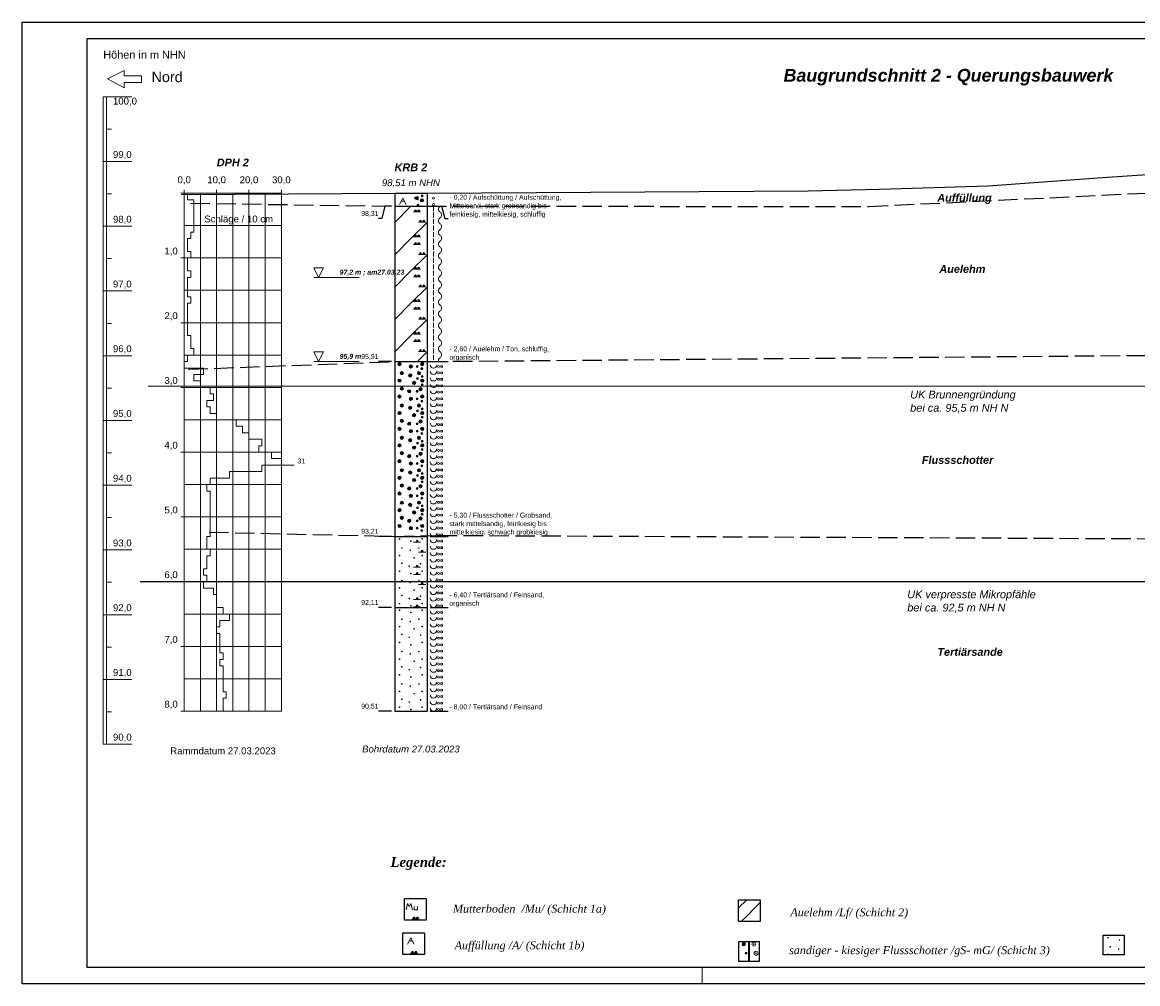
# Model space of a CAD drawing. Extents: x 0 to 59.4, y -29.7 to 0.
# Tile 1 of 2: x 0 to 34.4, y -29.7 to 0. Entities that reach past the tile are written whole.
import ezdxf

# ---------------------------------------------------------------- set-up
doc = ezdxf.new("R2010")
doc.units = 0
doc.linetypes.add('DASH', pattern=[0.8, 0.6, -0.2])
for name, color, linetype in [('Brücke', 7, 'CONTINUOUS'), ('Böden', 7, 'CONTINUOUS'), ('DPH', 7, 'CONTINUOUS'), ('Gelände___Planum', 7, 'CONTINUOUS'), ('Legende', 7, 'CONTINUOUS'), ('Planung', 7, 'CONTINUOUS'), ('Plottrahmen', 7, 'CONTINUOUS'), ('Profilschnitt__Kleinrammboh_23', 7, 'CONTINUOUS'), ('Rahmen', 7, 'CONTINUOUS'), ('Richtungen', 7, 'CONTINUOUS'), ('Schichtgrenzen', 7, 'CONTINUOUS')]:
    doc.layers.add(name, color=color, linetype=linetype)

msp = doc.modelspace()

# ---------------------------------------------------------------- linework, layer by layer
at = {"layer": 'Gelände___Planum', "color": 9, "linetype": 'CONTINUOUS'}
msp.add_lwpolyline([(4.92, -5.32), (11.5, -5.28), (12.5, -5.28), (24.27, -5.21), (26.47, -5.16), (29.83, -5.05), (33.36, -4.79), (45.17, -4), (46.17, -4), (55.18, -4.04)], dxfattribs=at)
at = {"layer": 'Legende', "color": 7, "linetype": 'CONTINUOUS', "lineweight": 9}
for p, q in [((22.37, -27.11), (22.12, -27.36)), ((22.78, -27.2), (22.62, -27.36)), ((11.9, -27.22), (11.85, -27.42)), ((11.9, -27.22), (11.95, -27.32)), ((12, -27.22), (11.95, -27.32)), ((12, -27.22), (12.05, -27.42)), ((12.1, -27.32), (12.1, -27.42)), ((12.1, -27.42), (12.2, -27.42)), ((12.2, -27.32), (12.2, -27.42)), ((22.62, -27.36), (22.37, -27.61)), ((12.04, -27.7), (12.26, -27.7)), ((22.37, -27.61), (22.2, -27.78)), ((12, -28.28), (11.9, -28.48)), ((11.95, -28.38), (12.05, -28.38)), ((12, -28.28), (12.1, -28.48)), ((11.99, -28.76), (12.21, -28.76))]:
    msp.add_line(p, q, dxfattribs=at)
at = {"layer": 'Legende', "color": 7, "linetype": 'CONTINUOUS'}
for points in [[(11.8, -27.07), (12.47, -27.07), (12.47, -27.74), (11.8, -27.74)], [(22.12, -27.11), (22.79, -27.11), (22.79, -27.78), (22.12, -27.78)], [(11.75, -28.13), (12.42, -28.13), (12.42, -28.8), (11.75, -28.8)], [(33.38, -28.2), (34.03, -28.2), (34.03, -28.81), (33.38, -28.81)], [(22.13, -28.4), (22.45, -28.4), (22.45, -29.01), (22.13, -29.01)], [(22.44, -28.4), (22.76, -28.4), (22.76, -29.01), (22.44, -29.01)]]:
    msp.add_lwpolyline(points, close=True, dxfattribs=at)
at = {"layer": 'Legende', "color": 7, "linetype": 'CONTINUOUS', "lineweight": 9}
for centre, radius in [((12.1, -27.67), 0.03), ((12.1, -27.67), 0.02), ((12.1, -27.67), 0.01), ((12.2, -27.67), 0.03), ((12.2, -27.67), 0.02), ((12.2, -27.67), 0.01), ((22.28, -28.48), 0.05), ((22.28, -28.48), 0.04), ((22.28, -28.48), 0.03), ((22.28, -28.48), 0.02), ((22.28, -28.48), 0.01), ((22.59, -28.48), 0.06), ((22.59, -28.48), 0.01), ((33.53, -28.28), 0.01), ((33.6, -28.56), 0.01), ((33.88, -28.35), 0.01), ((12.05, -28.73), 0.03), ((12.05, -28.73), 0.02), ((12.05, -28.73), 0.01), ((12.15, -28.73), 0.03), ((12.15, -28.73), 0.02), ((12.15, -28.73), 0.01), ((22.35, -28.76), 0.03), ((22.35, -28.76), 0.02), ((22.35, -28.76), 0.01), ((22.66, -28.76), 0.06), ((22.66, -28.76), 0.01), ((33.53, -28.79), 0.01), ((33.86, -28.63), 0.01)]:
    msp.add_circle(centre, radius, dxfattribs=at)
at = {"layer": 'Planung', "color": 136, "linetype": 'CONTINUOUS'}
msp.add_line((3.89, -11.24), (55.74, -11.23), dxfattribs=at)
at = {"layer": 'Planung', "color": 56, "linetype": 'CONTINUOUS'}
msp.add_line((3.64, -17.27), (55.49, -17.27), dxfattribs=at)
at = {"layer": 'Plottrahmen', "color": 7, "linetype": 'CONTINUOUS'}
msp.add_lwpolyline([(0, 0), (59.4, 0), (59.4, -29.7), (0, -29.7)], close=True, dxfattribs=at)
at = {"layer": 'Profilschnitt__Kleinrammboh_23', "color": 7, "linetype": 'CONTINUOUS', "lineweight": 9}
for p, q in [((2.5, -2.3), (2.5, -22.3)), ((2.5, -2.3), (3.38, -2.3)), ((2.6, -3.3), (2.75, -3.3)), ((2.5, -4.3), (3.38, -4.3)), ((2.6, -4.3), (2.6, -6.3)), ((2.6, -5.3), (2.75, -5.3)), ((5, -5.28), (4.9, -5.28)), ((5, -5.28), (5, -5.18)), ((5, -5.28), (8, -5.28)), ((5, -5.28), (5, -21.28)), ((5.5, -5.28), (5.5, -5.28)), ((5.5, -5.28), (5.5, -21.28)), ((6, -5.28), (6, -5.18)), ((6, -5.28), (6, -21.28)), ((6.5, -5.28), (6.5, -5.28)), ((6.5, -5.28), (6.5, -21.28)), ((7, -5.28), (7, -5.18)), ((7, -5.28), (7, -21.28)), ((7.5, -5.28), (7.5, -5.28)), ((7.5, -5.28), (7.5, -21.28)), ((8, -5.28), (8, -5.18)), ((8, -5.28), (8, -5.28)), ((8, -5.28), (8, -21.28)), ((11.75, -5.43), (11.65, -5.63)), ((11.75, -5.43), (11.85, -5.63)), ((12, -5.68), (11.5, -6.18)), ((11.7, -5.53), (11.8, -5.53)), ((12.7, -5.68), (12.7, -5.83)), ((12.9, -5.68), (12.9, -5.68)), ((12.5, -6.18), (12, -6.68)), ((12.08, -5.86), (12.3, -5.86)), ((12.24, -6.17), (12.46, -6.17)), ((12.7, -5.88), (12.7, -6.03)), ((12.7, -6.08), (12.7, -6.23)), ((12.9, -5.86), (12.9, -5.86)), ((12.9, -6.04), (12.9, -6.04)), ((2.5, -6.3), (3.38, -6.3)), ((5, -6.28), (5, -6.28)), ((5, -6.28), (8, -6.28)), ((8, -6.28), (8, -6.28)), ((12.7, -6.28), (12.7, -6.43)), ((12.7, -6.48), (12.7, -6.63)), ((12.9, -6.22), (12.9, -6.22)), ((12.9, -6.4), (12.9, -6.4)), ((12, -6.68), (11.5, -7.18)), ((12.08, -6.63), (12.3, -6.63)), ((12.08, -6.86), (12.3, -6.86)), ((12.7, -6.68), (12.7, -6.83)), ((12.7, -6.88), (12.7, -7.03)), ((12.9, -6.58), (12.9, -6.58)), ((12.9, -6.76), (12.9, -6.76)), ((12.5, -7.18), (12, -7.68)), ((12.24, -7.17), (12.46, -7.17)), ((12.7, -7.08), (12.7, -7.23)), ((12.9, -6.94), (12.9, -6.94)), ((12.9, -7.12), (12.9, -7.12)), ((2.6, -7.3), (2.75, -7.3)), ((5, -7.28), (4.9, -7.28)), ((5, -7.28), (8, -7.28)), ((8, -7.28), (8, -7.28)), ((12.7, -7.28), (12.7, -7.43)), ((12.7, -7.48), (12.7, -7.63)), ((12.9, -7.3), (12.9, -7.3)), ((12.9, -7.48), (12.9, -7.48)), ((12, -7.68), (11.5, -8.18)), ((12.08, -7.63), (12.3, -7.63)), ((12.08, -7.86), (12.3, -7.86)), ((12.7, -7.68), (12.7, -7.83)), ((12.7, -7.88), (12.7, -8.03)), ((12.9, -7.66), (12.9, -7.66)), ((12.9, -7.84), (12.9, -7.84)), ((12.5, -8.18), (12, -8.68)), ((12.24, -8.17), (12.46, -8.17)), ((12.7, -8.08), (12.7, -8.23)), ((12.9, -8.02), (12.9, -8.02)), ((12.9, -8.2), (12.9, -8.2)), ((2.5, -8.3), (3.38, -8.3)), ((2.6, -8.3), (2.6, -10.3)), ((5, -8.28), (5, -8.28)), ((5, -8.28), (8, -8.28)), ((8, -8.28), (8, -8.28)), ((12.7, -8.28), (12.7, -8.43)), ((12.7, -8.48), (12.7, -8.63)), ((12.9, -8.38), (12.9, -8.38)), ((12.9, -8.56), (12.9, -8.56)), ((12, -8.68), (11.5, -9.18)), ((12.08, -8.63), (12.3, -8.63)), ((12.08, -8.86), (12.3, -8.86)), ((12.7, -8.68), (12.7, -8.83)), ((12.7, -8.88), (12.7, -9.03)), ((12.9, -8.74), (12.9, -8.74)), ((12.9, -8.92), (12.9, -8.92)), ((2.6, -9.3), (2.75, -9.3)), ((5, -9.28), (4.9, -9.28)), ((5, -9.28), (8, -9.28)), ((8, -9.28), (8, -9.28)), ((12.5, -9.18), (12, -9.68)), ((12.24, -9.17), (12.46, -9.17)), ((12.7, -9.08), (12.7, -9.23)), ((12.7, -9.28), (12.7, -9.43)), ((12.9, -9.1), (12.9, -9.1)), ((12.9, -9.28), (12.9, -9.28)), ((12.08, -9.63), (12.3, -9.63)), ((12.7, -9.48), (12.7, -9.63)), ((12.9, -9.46), (12.9, -9.46)), ((12.9, -9.64), (12.9, -9.64)), ((12, -9.68), (11.5, -10.18)), ((12.08, -9.86), (12.3, -9.86)), ((12.7, -9.68), (12.7, -9.83)), ((12.7, -9.88), (12.7, -10.03)), ((12.9, -9.82), (12.9, -9.82)), ((2.5, -10.3), (3.38, -10.3)), ((5, -10.28), (5, -10.28)), ((5, -10.28), (8, -10.28)), ((8, -10.28), (8, -10.28)), ((12.49, -10.19), (12.2, -10.48)), ((12.24, -10.17), (12.46, -10.17)), ((12.7, -10.08), (12.7, -10.23)), ((12.7, -10.28), (12.7, -10.43)), ((12.9, -10), (12.9, -10)), ((12.9, -10.18), (12.9, -10.18)), ((12.9, -10.36), (12.9, -10.36)), ((2.6, -11.3), (2.75, -11.3)), ((5, -11.28), (4.9, -11.28)), ((5, -11.28), (8, -11.28)), ((8, -11.28), (8, -11.28)), ((2.5, -12.3), (3.38, -12.3)), ((2.6, -12.3), (2.6, -14.3)), ((5, -12.28), (5, -12.28)), ((5, -12.28), (8, -12.28)), ((8, -12.28), (8, -12.28)), ((2.6, -13.3), (2.75, -13.3)), ((5, -13.28), (4.9, -13.28)), ((5, -13.28), (8, -13.28)), ((8, -13.28), (8, -13.28)), ((8, -13.68), (8.1, -13.68)), ((8.1, -13.68), (8.3, -13.68)), ((8.3, -13.68), (8.4, -13.68)), ((2.5, -14.3), (3.38, -14.3)), ((5, -14.28), (5, -14.28)), ((5, -14.28), (8, -14.28)), ((8, -14.28), (8, -14.28)), ((2.6, -15.3), (2.75, -15.3)), ((5, -15.28), (4.9, -15.28)), ((5, -15.28), (8, -15.28)), ((8, -15.28), (8, -15.28)), ((12.08, -16.06), (12.3, -16.06)), ((2.5, -16.3), (3.38, -16.3)), ((2.6, -16.3), (2.6, -18.3)), ((5, -16.28), (5, -16.28)), ((5, -16.28), (8, -16.28)), ((8, -16.28), (8, -16.28)), ((12.24, -16.37), (12.46, -16.37)), ((12.08, -16.83), (12.3, -16.83)), ((12.08, -17.06), (12.3, -17.06)), ((2.6, -17.3), (2.75, -17.3)), ((5, -17.28), (4.9, -17.28)), ((5, -17.28), (8, -17.28)), ((8, -17.28), (8, -17.28)), ((12.24, -17.37), (12.46, -17.37)), ((12.08, -17.83), (12.3, -17.83)), ((12.08, -18.06), (12.3, -18.06)), ((2.5, -18.3), (3.38, -18.3)), ((5, -18.28), (5, -18.28)), ((5, -18.28), (8, -18.28)), ((8, -18.28), (8, -18.28)), ((5, -19.28), (4.9, -19.28)), ((5, -19.28), (8, -19.28)), ((8, -19.28), (8, -19.28)), ((2.6, -19.3), (2.75, -19.3)), ((2.5, -20.3), (3.38, -20.3)), ((2.6, -20.3), (2.6, -22.3)), ((5, -20.28), (5, -20.28)), ((5, -20.28), (8, -20.28)), ((8, -20.28), (8, -20.28)), ((2.6, -21.3), (2.75, -21.3)), ((5, -21.28), (4.9, -21.28)), ((5, -21.28), (5, -21.28)), ((5, -21.28), (8, -21.28)), ((5.5, -21.28), (5.5, -21.28)), ((6, -21.28), (6, -21.28)), ((6.5, -21.28), (6.5, -21.28)), ((7, -21.28), (7, -21.28)), ((7.5, -21.28), (7.5, -21.28)), ((8, -21.28), (8, -21.28)), ((8, -21.28), (8, -21.28)), ((2.5, -22.3), (3.38, -22.3))]:
    msp.add_line(p, q, dxfattribs=at)
at = {"layer": 'Profilschnitt__Kleinrammboh_23', "color": 7, "linetype": 'CONTINUOUS'}
for p, q in [((11.5, -5.28), (11.5, -5.68)), ((11.5, -5.28), (12.5, -5.28)), ((12.5, -5.28), (12.5, -5.68)), ((11.2, -5.68), (11.1, -6.06)), ((11.4, -5.68), (11.2, -5.68)), ((11.5, -5.68), (12.5, -5.68)), ((11.5, -5.68), (11.5, -10.48)), ((11.5, -5.68), (12.5, -5.68)), ((12.5, -5.68), (12.5, -10.48)), ((12.6, -5.68), (12.95, -5.68)), ((12.95, -5.68), (13.05, -6.06)), ((11.1, -6.06), (11, -6.06)), ((13.05, -6.06), (13.15, -6.06)), ((11.1, -10.48), (11, -10.48)), ((11.2, -10.48), (11.1, -10.48)), ((11.4, -10.48), (11.2, -10.48)), ((11.5, -10.48), (12.5, -10.48)), ((11.5, -10.48), (11.5, -15.88)), ((11.5, -10.48), (12.5, -10.48)), ((12.5, -10.48), (12.5, -15.88)), ((12.6, -10.48), (12.95, -10.48)), ((12.95, -10.48), (13.05, -10.48)), ((13.05, -10.48), (13.15, -10.48)), ((11.1, -15.88), (11, -15.88)), ((11.2, -15.88), (11.1, -15.88)), ((11.4, -15.88), (11.2, -15.88)), ((11.5, -15.88), (12.5, -15.88)), ((11.5, -15.88), (11.5, -18.08)), ((11.5, -15.88), (12.5, -15.88)), ((12.5, -15.88), (12.5, -18.08)), ((12.6, -15.88), (12.95, -15.88)), ((12.95, -15.88), (13.05, -15.88)), ((13.05, -15.88), (13.15, -15.88)), ((11.1, -18.08), (11, -18.08)), ((11.2, -18.08), (11.1, -18.08)), ((11.4, -18.08), (11.2, -18.08)), ((11.5, -18.08), (12.5, -18.08)), ((11.5, -18.08), (11.5, -21.28)), ((11.5, -18.08), (12.5, -18.08)), ((12.5, -18.08), (12.5, -21.28)), ((12.6, -18.08), (12.95, -18.08)), ((12.95, -18.08), (13.05, -18.08)), ((13.05, -18.08), (13.15, -18.08)), ((11.1, -21.28), (11, -21.28)), ((11.2, -21.28), (11.1, -21.28)), ((11.4, -21.28), (11.2, -21.28)), ((11.5, -21.28), (12.5, -21.28)), ((12.6, -21.28), (12.95, -21.28)), ((12.95, -21.28), (13.05, -21.28)), ((13.05, -21.28), (13.15, -21.28))]:
    msp.add_line(p, q, dxfattribs=at)
at = {"layer": 'Profilschnitt__Kleinrammboh_23', "color": 170, "linetype": 'CONTINUOUS', "lineweight": 9}
for p, q in [((9, -7.88), (10.2, -7.88)), ((9, -7.88), (9.3, -7.88)), ((10.2, -7.88), (10.3, -7.88)), ((10.3, -7.88), (10.4, -7.88)), ((9, -10.48), (10.2, -10.48)), ((9, -10.48), (9.3, -10.48)), ((10.2, -10.48), (10.3, -10.48)), ((10.3, -10.48), (10.4, -10.48))]:
    msp.add_line(p, q, dxfattribs=at)
at = {"layer": 'Profilschnitt__Kleinrammboh_23', "color": 7, "linetype": 'CONTINUOUS', "lineweight": 9}
for points in [[(2.5, -2.3), (2.6, -2.3), (2.6, -4.3), (2.5, -4.3)], [(5, -5.28), (8, -5.28), (8, -21.28), (5, -21.28)], [(2.5, -6.3), (2.6, -6.3), (2.6, -8.3), (2.5, -8.3)], [(2.5, -10.3), (2.6, -10.3), (2.6, -12.3), (2.5, -12.3)], [(2.5, -14.3), (2.6, -14.3), (2.6, -16.3), (2.5, -16.3)], [(2.5, -18.3), (2.6, -18.3), (2.6, -20.3), (2.5, -20.3)]]:
    msp.add_lwpolyline(points, close=True, dxfattribs=at)
for points in [[(5, -5.28), (5.1, -5.28), (5.1, -5.48), (5.3, -5.48), (5.3, -5.68), (5.3, -5.88), (5.3, -6.08), (5.3, -6.28), (5.3, -6.48), (5.2, -6.48), (5.2, -6.68), (5.1, -6.68), (5.1, -6.88), (5.1, -7.08), (5.2, -7.08), (5.2, -7.28), (5.1, -7.28), (5.1, -7.48), (5.1, -7.68), (5.2, -7.68), (5.2, -7.88), (5.1, -7.88), (5.1, -8.08), (5.1, -8.28), (5.1, -8.48), (5.2, -8.48), (5.2, -8.68), (5.1, -8.68), (5.1, -8.88), (5.1, -9.08), (5.1, -9.28), (5.1, -9.48), (5.1, -9.68), (5.2, -9.68), (5.2, -9.88), (5.2, -10.08), (5.3, -10.08), (5.3, -10.28), (5.1, -10.28), (5.1, -10.48), (5, -10.48), (5, -10.68), (5.6, -10.68), (5.6, -10.88), (5.3, -10.88), (5.3, -11.08), (5.5, -11.08), (5.5, -11.28), (5.8, -11.28), (5.8, -11.48), (5.9, -11.48), (5.9, -11.68), (5.7, -11.68), (5.7, -11.88), (5.8, -11.88), (5.8, -12.08), (6, -12.08), (6, -12.28), (6.6, -12.28), (6.6, -12.48), (6.8, -12.48), (6.8, -12.68), (7, -12.68), (7, -12.88), (7.4, -12.88), (7.4, -13.08), (7.3, -13.08), (7.3, -13.28), (7.7, -13.28), (7.7, -13.48), (8, -13.48)], [(8, -13.68), (7.4, -13.68), (7.4, -13.88), (6.4, -13.88), (6.4, -14.08), (5.8, -14.08), (5.8, -14.28), (5.7, -14.28), (5.7, -14.48), (5.8, -14.48), (5.8, -14.68), (5.8, -14.88), (5.8, -15.08), (5.8, -15.28), (5.8, -15.48), (5.8, -15.68), (5.8, -15.88), (5.7, -15.88), (5.7, -16.08), (5.7, -16.28), (5.8, -16.28), (5.8, -16.48), (5.7, -16.48), (5.7, -16.68), (5.7, -16.88), (5.6, -16.88), (5.6, -17.08), (5.7, -17.08), (5.7, -17.28), (5.6, -17.28), (5.6, -17.48), (5.9, -17.48), (5.9, -17.68), (6, -17.68), (6, -17.88), (6, -18.08), (6.2, -18.08), (6.2, -18.28), (6.4, -18.28), (6.4, -18.48), (6.1, -18.48), (6.1, -18.68), (6, -18.68), (6, -18.88), (6.1, -18.88), (6.1, -19.08), (6.1, -19.28), (6.1, -19.48), (6.2, -19.48), (6.2, -19.68), (6.1, -19.68), (6.1, -19.88), (6.2, -19.88), (6.2, -20.08), (6.2, -20.28), (6.2, -20.48), (6.2, -20.68), (6.3, -20.68), (6.3, -20.88), (6.2, -20.88), (6.2, -21.08), (6.2, -21.28), (5, -21.28)]]:
    msp.add_lwpolyline(points, dxfattribs=at)
at = {"layer": 'Profilschnitt__Kleinrammboh_23', "color": 170, "linetype": 'CONTINUOUS', "lineweight": 9}
for points in [[(9.15, -7.88), (9.3, -7.58), (9, -7.58)], [(9.15, -10.48), (9.3, -10.18), (9, -10.18)]]:
    msp.add_lwpolyline(points, close=True, dxfattribs=at)
at = {"layer": 'Profilschnitt__Kleinrammboh_23', "color": 7, "linetype": 'CONTINUOUS', "lineweight": 9}
for centre, radius in [((12.14, -5.43), 0.03), ((12.14, -5.43), 0.02), ((12.14, -5.43), 0.01), ((12.19, -5.43), 0.05), ((12.19, -5.43), 0.04), ((12.19, -5.43), 0.03), ((12.19, -5.43), 0.02), ((12.19, -5.43), 0.01), ((12.34, -5.5), 0.05), ((12.34, -5.5), 0.04), ((12.34, -5.5), 0.03), ((12.35, -5.36), 0.03), ((12.34, -5.5), 0.02), ((12.35, -5.36), 0.02), ((12.34, -5.5), 0.01), ((12.35, -5.36), 0.01), ((12.7, -5.43), 0.03), ((12.14, -5.83), 0.03), ((12.14, -5.83), 0.02), ((12.14, -5.83), 0.01), ((12.22, -5.65), 0.03), ((12.22, -5.65), 0.02), ((12.22, -5.65), 0.01), ((12.24, -5.83), 0.03), ((12.24, -5.83), 0.02), ((12.24, -5.83), 0.01), ((12.7, -5.63), 0.03), ((12.3, -6.14), 0.03), ((12.3, -6.14), 0.02), ((12.3, -6.14), 0.01), ((12.4, -6.14), 0.03), ((12.4, -6.14), 0.02), ((12.4, -6.14), 0.01), ((12.14, -6.6), 0.03), ((12.14, -6.83), 0.03), ((12.14, -6.6), 0.02), ((12.14, -6.83), 0.02), ((12.14, -6.6), 0.01), ((12.14, -6.83), 0.01), ((12.24, -6.6), 0.03), ((12.24, -6.83), 0.03), ((12.24, -6.6), 0.02), ((12.24, -6.83), 0.02), ((12.24, -6.6), 0.01), ((12.24, -6.83), 0.01), ((12.3, -7.14), 0.03), ((12.3, -7.14), 0.02), ((12.3, -7.14), 0.01), ((12.4, -7.14), 0.03), ((12.4, -7.14), 0.02), ((12.4, -7.14), 0.01), ((12.14, -7.6), 0.03), ((12.24, -7.6), 0.03), ((12.14, -7.83), 0.03), ((12.14, -7.6), 0.02), ((12.14, -7.83), 0.02), ((12.14, -7.6), 0.01), ((12.14, -7.83), 0.01), ((12.24, -7.83), 0.03), ((12.24, -7.6), 0.02), ((12.24, -7.83), 0.02), ((12.24, -7.6), 0.01), ((12.24, -7.83), 0.01), ((12.3, -8.14), 0.03), ((12.3, -8.14), 0.02), ((12.3, -8.14), 0.01), ((12.4, -8.14), 0.03), ((12.4, -8.14), 0.02), ((12.4, -8.14), 0.01), ((12.14, -8.6), 0.03), ((12.14, -8.6), 0.02), ((12.14, -8.6), 0.01), ((12.24, -8.6), 0.03), ((12.24, -8.6), 0.02), ((12.24, -8.6), 0.01), ((12.14, -8.83), 0.03), ((12.14, -8.83), 0.02), ((12.14, -8.83), 0.01), ((12.24, -8.83), 0.03), ((12.24, -8.83), 0.02), ((12.24, -8.83), 0.01), ((12.3, -9.14), 0.03), ((12.3, -9.14), 0.02), ((12.3, -9.14), 0.01), ((12.4, -9.14), 0.03), ((12.4, -9.14), 0.02), ((12.4, -9.14), 0.01), ((12.14, -9.6), 0.03), ((12.14, -9.6), 0.02), ((12.14, -9.6), 0.01), ((12.24, -9.6), 0.03), ((12.24, -9.6), 0.02), ((12.24, -9.6), 0.01), ((12.14, -9.83), 0.03), ((12.14, -9.83), 0.02), ((12.14, -9.83), 0.01), ((12.24, -9.83), 0.03), ((12.24, -9.83), 0.02), ((12.24, -9.83), 0.01), ((12.3, -10.14), 0.03), ((12.3, -10.14), 0.02), ((12.3, -10.14), 0.01), ((12.4, -10.14), 0.03), ((12.4, -10.14), 0.02), ((12.4, -10.14), 0.01), ((11.65, -10.56), 0.05), ((11.65, -10.56), 0.04), ((11.65, -10.56), 0.03), ((11.65, -10.56), 0.02), ((11.65, -10.56), 0.01), ((12, -10.63), 0.05), ((12, -10.63), 0.04), ((12, -10.63), 0.03), ((12, -10.63), 0.02), ((12, -10.63), 0.01), ((12.19, -10.63), 0.03), ((12.19, -10.63), 0.02), ((12.19, -10.63), 0.01), ((12.35, -10.56), 0.05), ((12.35, -10.56), 0.04), ((12.34, -10.7), 0.03), ((12.35, -10.56), 0.03), ((12.35, -10.56), 0.02), ((12.35, -10.56), 0.01), ((12.85, -10.63), 0.03), ((12.95, -10.63), 0.03), ((11.65, -11.07), 0.05), ((11.72, -10.84), 0.05), ((11.72, -10.84), 0.04), ((11.72, -10.84), 0.03), ((11.72, -10.84), 0.02), ((11.72, -10.84), 0.01), ((11.98, -10.91), 0.05), ((11.98, -10.91), 0.04), ((11.98, -10.91), 0.03), ((11.98, -10.91), 0.02), ((11.98, -10.91), 0.01), ((12.2, -11), 0.03), ((12.2, -11), 0.02), ((12.2, -11), 0.01), ((12.25, -10.84), 0.05), ((12.25, -10.84), 0.04), ((12.25, -10.84), 0.03), ((12.25, -10.84), 0.02), ((12.25, -10.84), 0.01), ((12.35, -11.07), 0.05), ((12.34, -10.7), 0.02), ((12.35, -10.94), 0.03), ((12.34, -10.7), 0.01), ((12.35, -10.94), 0.02), ((12.35, -10.94), 0.01), ((12.85, -10.83), 0.03), ((12.85, -11.03), 0.03), ((12.95, -10.83), 0.03), ((12.95, -11.03), 0.03), ((11.65, -11.07), 0.04), ((11.65, -11.07), 0.03), ((11.65, -11.07), 0.02), ((11.65, -11.07), 0.01), ((11.72, -11.31), 0.05), ((11.72, -11.31), 0.04), ((11.72, -11.31), 0.03), ((11.72, -11.31), 0.02), ((11.72, -11.31), 0.01), ((11.95, -11.4), 0.05), ((11.95, -11.4), 0.04), ((12.1, -11.14), 0.05), ((12.1, -11.14), 0.04), ((12.1, -11.14), 0.03), ((12.1, -11.14), 0.02), ((12.1, -11.14), 0.01), ((12.3, -11.33), 0.05), ((12.3, -11.33), 0.04), ((12.3, -11.33), 0.03), ((12.3, -11.33), 0.02), ((12.3, -11.33), 0.01), ((12.35, -11.07), 0.04), ((12.35, -11.07), 0.03), ((12.35, -11.2), 0.03), ((12.35, -11.07), 0.02), ((12.35, -11.2), 0.02), ((12.35, -11.07), 0.01), ((12.35, -11.2), 0.01), ((12.85, -11.23), 0.03), ((12.95, -11.23), 0.03), ((11.65, -11.56), 0.05), ((11.65, -11.56), 0.04), ((11.65, -11.56), 0.03), ((11.65, -11.56), 0.02), ((11.65, -11.56), 0.01), ((11.95, -11.4), 0.03), ((11.95, -11.4), 0.02), ((11.95, -11.4), 0.01), ((12, -11.63), 0.05), ((12, -11.63), 0.04), ((12, -11.63), 0.03), ((12, -11.63), 0.02), ((12, -11.63), 0.01), ((12.19, -11.4), 0.03), ((12.19, -11.63), 0.03), ((12.19, -11.4), 0.02), ((12.19, -11.63), 0.02), ((12.19, -11.4), 0.01), ((12.19, -11.63), 0.01), ((12.35, -11.56), 0.05), ((12.35, -11.56), 0.04), ((12.34, -11.7), 0.03), ((12.35, -11.56), 0.03), ((12.34, -11.7), 0.02), ((12.35, -11.56), 0.02), ((12.34, -11.7), 0.01), ((12.35, -11.56), 0.01), ((12.85, -11.43), 0.03), ((12.85, -11.63), 0.03), ((12.95, -11.43), 0.03), ((12.95, -11.63), 0.03), ((11.65, -12.07), 0.05), ((11.65, -12.07), 0.04), ((11.65, -12.07), 0.03), ((11.65, -12.07), 0.02), ((11.72, -11.84), 0.05), ((11.72, -11.84), 0.04), ((11.72, -11.84), 0.03), ((11.72, -11.84), 0.02), ((11.72, -11.84), 0.01), ((11.98, -11.91), 0.05), ((11.98, -11.91), 0.04), ((11.98, -11.91), 0.03), ((11.98, -11.91), 0.02), ((11.98, -11.91), 0.01), ((12.2, -12), 0.03), ((12.2, -12), 0.02), ((12.2, -12), 0.01), ((12.25, -11.84), 0.05), ((12.25, -11.84), 0.04), ((12.25, -11.84), 0.03), ((12.25, -11.84), 0.02), ((12.25, -11.84), 0.01), ((12.35, -12.07), 0.05), ((12.35, -12.07), 0.04), ((12.35, -11.94), 0.03), ((12.35, -12.07), 0.03), ((12.35, -11.94), 0.02), ((12.35, -12.07), 0.02), ((12.35, -11.94), 0.01), ((12.85, -11.83), 0.03), ((12.85, -12.03), 0.03), ((12.95, -11.83), 0.03), ((12.95, -12.03), 0.03), ((11.65, -12.07), 0.01), ((11.72, -12.31), 0.05), ((11.72, -12.31), 0.04), ((11.72, -12.31), 0.03), ((11.72, -12.31), 0.02), ((11.72, -12.31), 0.01), ((11.95, -12.4), 0.05), ((11.95, -12.4), 0.04), ((11.95, -12.4), 0.03), ((11.95, -12.4), 0.02), ((11.95, -12.4), 0.01), ((12.1, -12.14), 0.05), ((12.1, -12.14), 0.04), ((12.1, -12.14), 0.03), ((12.1, -12.14), 0.02), ((12.1, -12.14), 0.01), ((12.19, -12.4), 0.03), ((12.19, -12.4), 0.02), ((12.19, -12.4), 0.01), ((12.3, -12.33), 0.05), ((12.3, -12.33), 0.04), ((12.3, -12.33), 0.03), ((12.3, -12.33), 0.02), ((12.3, -12.33), 0.01), ((12.35, -12.2), 0.03), ((12.35, -12.2), 0.02), ((12.35, -12.07), 0.01), ((12.35, -12.2), 0.01), ((12.85, -12.23), 0.03), ((12.85, -12.43), 0.03), ((12.95, -12.23), 0.03), ((12.95, -12.43), 0.03), ((11.65, -12.56), 0.05), ((11.65, -12.56), 0.04), ((11.65, -12.56), 0.03), ((11.65, -12.56), 0.02), ((11.65, -12.56), 0.01), ((12, -12.63), 0.05), ((12, -12.63), 0.04), ((12, -12.63), 0.03), ((12, -12.63), 0.02), ((12, -12.63), 0.01), ((12.19, -12.63), 0.03), ((12.19, -12.63), 0.02), ((12.19, -12.63), 0.01), ((12.35, -12.56), 0.05), ((12.35, -12.56), 0.04), ((12.34, -12.7), 0.03), ((12.35, -12.56), 0.03), ((12.34, -12.7), 0.02), ((12.35, -12.56), 0.02), ((12.34, -12.7), 0.01), ((12.35, -12.56), 0.01), ((12.85, -12.63), 0.03), ((12.95, -12.63), 0.03), ((11.65, -13.07), 0.05), ((11.65, -13.07), 0.04), ((11.65, -13.07), 0.03), ((11.65, -13.07), 0.02), ((11.65, -13.07), 0.01), ((11.72, -12.84), 0.05), ((11.72, -12.84), 0.04), ((11.72, -12.84), 0.03), ((11.72, -12.84), 0.02), ((11.72, -12.84), 0.01), ((11.98, -12.91), 0.05), ((11.98, -12.91), 0.04), ((11.98, -12.91), 0.03), ((11.98, -12.91), 0.02), ((11.98, -12.91), 0.01), ((12.2, -13), 0.03), ((12.2, -13), 0.02), ((12.2, -13), 0.01), ((12.25, -12.84), 0.05), ((12.25, -12.84), 0.04), ((12.25, -12.84), 0.03), ((12.25, -12.84), 0.02), ((12.25, -12.84), 0.01), ((12.35, -13.07), 0.05), ((12.35, -13.07), 0.04), ((12.35, -12.94), 0.03), ((12.35, -13.07), 0.03), ((12.35, -12.94), 0.02), ((12.35, -13.07), 0.02), ((12.35, -12.94), 0.01), ((12.35, -13.07), 0.01), ((12.85, -12.83), 0.03), ((12.85, -13.03), 0.03), ((12.95, -12.83), 0.03), ((12.95, -13.03), 0.03), ((11.72, -13.31), 0.05), ((11.72, -13.31), 0.04), ((11.72, -13.31), 0.03), ((11.72, -13.31), 0.02), ((11.72, -13.31), 0.01), ((11.95, -13.4), 0.05), ((11.95, -13.4), 0.04), ((11.95, -13.4), 0.03), ((11.95, -13.4), 0.02), ((11.95, -13.4), 0.01), ((12.1, -13.14), 0.05), ((12.1, -13.14), 0.04), ((12.1, -13.14), 0.03), ((12.1, -13.14), 0.02), ((12.1, -13.14), 0.01), ((12.19, -13.4), 0.03), ((12.19, -13.4), 0.02), ((12.19, -13.4), 0.01), ((12.3, -13.33), 0.05), ((12.3, -13.33), 0.04), ((12.3, -13.33), 0.03), ((12.3, -13.33), 0.02), ((12.3, -13.33), 0.01), ((12.35, -13.2), 0.03), ((12.35, -13.2), 0.02), ((12.35, -13.2), 0.01), ((12.85, -13.23), 0.03), ((12.85, -13.43), 0.03), ((12.95, -13.23), 0.03), ((12.95, -13.43), 0.03), ((11.65, -13.56), 0.05), ((11.65, -13.56), 0.04), ((11.65, -13.56), 0.03), ((11.65, -13.56), 0.02), ((11.65, -13.56), 0.01), ((12, -13.63), 0.05), ((12, -13.63), 0.04), ((12, -13.63), 0.03), ((12, -13.63), 0.02), ((12, -13.63), 0.01), ((12.19, -13.63), 0.03), ((12.19, -13.63), 0.02), ((12.19, -13.63), 0.01), ((12.35, -13.56), 0.05), ((12.35, -13.56), 0.04), ((12.34, -13.7), 0.03), ((12.35, -13.56), 0.03), ((12.34, -13.7), 0.02), ((12.35, -13.56), 0.02), ((12.34, -13.7), 0.01), ((12.35, -13.56), 0.01), ((12.85, -13.63), 0.03), ((12.95, -13.63), 0.03), ((11.65, -14.07), 0.05), ((11.65, -14.07), 0.04), ((11.65, -14.07), 0.03), ((11.65, -14.07), 0.02), ((11.65, -14.07), 0.01), ((11.72, -13.84), 0.05), ((11.72, -13.84), 0.04), ((11.72, -13.84), 0.03), ((11.72, -13.84), 0.02), ((11.72, -13.84), 0.01), ((11.98, -13.91), 0.05), ((11.98, -13.91), 0.04), ((11.98, -13.91), 0.03), ((11.98, -13.91), 0.02), ((11.98, -13.91), 0.01), ((12.1, -14.14), 0.05), ((12.1, -14.14), 0.04), ((12.1, -14.14), 0.03), ((12.1, -14.14), 0.02), ((12.2, -14), 0.03), ((12.2, -14), 0.02), ((12.2, -14), 0.01), ((12.25, -13.84), 0.05), ((12.25, -13.84), 0.04), ((12.25, -13.84), 0.03), ((12.25, -13.84), 0.02), ((12.25, -13.84), 0.01), ((12.35, -14.07), 0.05), ((12.35, -14.07), 0.04), ((12.35, -13.94), 0.03), ((12.35, -14.07), 0.03), ((12.35, -13.94), 0.02), ((12.35, -14.07), 0.02), ((12.35, -13.94), 0.01), ((12.35, -14.07), 0.01), ((12.85, -13.83), 0.03), ((12.85, -14.03), 0.03), ((12.95, -13.83), 0.03), ((12.95, -14.03), 0.03), ((11.72, -14.31), 0.05), ((11.72, -14.31), 0.04), ((11.72, -14.31), 0.03), ((11.72, -14.31), 0.02), ((11.72, -14.31), 0.01), ((11.95, -14.4), 0.05), ((11.95, -14.4), 0.04), ((11.95, -14.4), 0.03), ((11.95, -14.4), 0.02), ((11.95, -14.4), 0.01), ((12.1, -14.14), 0.01), ((12.19, -14.4), 0.03), ((12.19, -14.4), 0.02), ((12.19, -14.4), 0.01), ((12.3, -14.33), 0.05), ((12.3, -14.33), 0.04), ((12.3, -14.33), 0.03), ((12.3, -14.33), 0.02), ((12.3, -14.33), 0.01), ((12.35, -14.2), 0.03), ((12.35, -14.2), 0.02), ((12.35, -14.2), 0.01), ((12.85, -14.23), 0.03), ((12.85, -14.43), 0.03), ((12.95, -14.23), 0.03), ((12.95, -14.43), 0.03), ((11.65, -14.56), 0.05), ((11.65, -14.56), 0.04), ((11.65, -14.56), 0.03), ((11.65, -14.56), 0.02), ((11.65, -14.56), 0.01), ((11.72, -14.84), 0.05), ((11.72, -14.84), 0.04), ((11.72, -14.84), 0.03), ((12, -14.63), 0.05), ((12, -14.63), 0.04), ((12, -14.63), 0.03), ((12, -14.63), 0.02), ((12, -14.63), 0.01), ((12.19, -14.63), 0.03), ((12.19, -14.63), 0.02), ((12.19, -14.63), 0.01), ((12.25, -14.84), 0.05), ((12.25, -14.84), 0.04), ((12.25, -14.84), 0.03), ((12.35, -14.56), 0.05), ((12.35, -14.56), 0.04), ((12.34, -14.7), 0.03), ((12.35, -14.56), 0.03), ((12.34, -14.7), 0.02), ((12.35, -14.56), 0.02), ((12.34, -14.7), 0.01), ((12.35, -14.56), 0.01), ((12.85, -14.63), 0.03), ((12.85, -14.83), 0.03), ((12.95, -14.63), 0.03), ((12.95, -14.83), 0.03), ((11.65, -15.07), 0.05), ((11.65, -15.07), 0.04), ((11.65, -15.07), 0.03), ((11.65, -15.07), 0.02), ((11.65, -15.07), 0.01), ((11.72, -14.84), 0.02), ((11.72, -14.84), 0.01), ((11.98, -14.91), 0.05), ((11.98, -14.91), 0.04), ((11.98, -14.91), 0.03), ((11.98, -14.91), 0.02), ((11.98, -14.91), 0.01), ((12.1, -15.14), 0.05), ((12.1, -15.14), 0.04), ((12.1, -15.14), 0.03), ((12.1, -15.14), 0.02), ((12.1, -15.14), 0.01), ((12.2, -15), 0.03), ((12.2, -15), 0.02), ((12.2, -15), 0.01), ((12.25, -14.84), 0.02), ((12.25, -14.84), 0.01), ((12.35, -15.07), 0.05), ((12.35, -15.07), 0.04), ((12.35, -14.94), 0.03), ((12.35, -15.07), 0.03), ((12.35, -14.94), 0.02), ((12.35, -15.07), 0.02), ((12.35, -14.94), 0.01), ((12.35, -15.07), 0.01), ((12.85, -15.03), 0.03), ((12.95, -15.03), 0.03), ((11.72, -15.31), 0.05), ((11.72, -15.31), 0.04), ((11.72, -15.31), 0.03), ((11.72, -15.31), 0.02), ((11.72, -15.31), 0.01), ((11.95, -15.4), 0.05), ((11.95, -15.4), 0.04), ((11.95, -15.4), 0.03), ((11.95, -15.4), 0.02), ((11.95, -15.4), 0.01), ((12.19, -15.4), 0.03), ((12.19, -15.4), 0.02), ((12.19, -15.4), 0.01), ((12.3, -15.33), 0.05), ((12.3, -15.33), 0.04), ((12.3, -15.33), 0.03), ((12.3, -15.33), 0.02), ((12.3, -15.33), 0.01), ((12.35, -15.2), 0.03), ((12.35, -15.2), 0.02), ((12.35, -15.2), 0.01), ((12.85, -15.23), 0.03), ((12.85, -15.43), 0.03), ((12.95, -15.23), 0.03), ((12.95, -15.43), 0.03), ((11.65, -15.56), 0.05), ((11.65, -15.56), 0.04), ((11.65, -15.56), 0.03), ((11.65, -15.56), 0.02), ((11.65, -15.56), 0.01), ((12, -15.63), 0.05), ((12, -15.63), 0.04), ((12, -15.63), 0.03), ((12, -15.63), 0.02), ((12, -15.63), 0.01), ((12.19, -15.63), 0.03), ((12.19, -15.63), 0.02), ((12.19, -15.63), 0.01), ((12.35, -15.56), 0.05), ((12.35, -15.56), 0.04), ((12.34, -15.7), 0.03), ((12.35, -15.56), 0.03), ((12.34, -15.7), 0.02), ((12.35, -15.56), 0.02), ((12.34, -15.7), 0.01), ((12.35, -15.56), 0.01), ((12.85, -15.63), 0.03), ((12.85, -15.83), 0.03), ((12.95, -15.63), 0.03), ((12.95, -15.83), 0.03), ((11.65, -15.96), 0.01), ((12, -16.03), 0.01), ((12.19, -16.03), 0.03), ((12.19, -16.03), 0.02), ((12.19, -16.03), 0.01), ((12.35, -15.96), 0.01), ((12.85, -16.03), 0.03), ((12.95, -16.03), 0.03), ((11.65, -16.47), 0.01), ((11.72, -16.24), 0.01), ((11.98, -16.31), 0.01), ((12.1, -16.54), 0.01), ((12.25, -16.24), 0.01), ((12.35, -16.34), 0.03), ((12.35, -16.34), 0.02), ((12.35, -16.34), 0.01), ((12.35, -16.47), 0.01), ((12.85, -16.23), 0.03), ((12.85, -16.43), 0.03), ((12.95, -16.23), 0.03), ((12.95, -16.43), 0.03), ((11.72, -16.71), 0.01), ((11.95, -16.8), 0.01), ((12.19, -16.8), 0.03), ((12.19, -16.8), 0.02), ((12.19, -16.8), 0.01), ((12.3, -16.73), 0.01), ((12.85, -16.63), 0.03), ((12.85, -16.83), 0.03), ((12.95, -16.63), 0.03), ((12.95, -16.83), 0.03), ((11.65, -16.96), 0.01), ((12, -17.03), 0.01), ((12.19, -17.03), 0.03), ((12.19, -17.03), 0.02), ((12.19, -17.03), 0.01), ((12.35, -16.96), 0.01), ((12.85, -17.03), 0.03), ((12.85, -17.23), 0.03), ((12.95, -17.03), 0.03), ((12.95, -17.23), 0.03), ((11.65, -17.47), 0.01), ((11.72, -17.24), 0.01), ((11.98, -17.31), 0.01), ((12.1, -17.54), 0.01), ((12.25, -17.24), 0.01), ((12.35, -17.34), 0.03), ((12.35, -17.34), 0.02), ((12.35, -17.34), 0.01), ((12.35, -17.47), 0.01), ((12.85, -17.43), 0.03), ((12.95, -17.43), 0.03), ((11.72, -17.71), 0.01), ((11.95, -17.8), 0.01), ((12.19, -17.8), 0.03), ((12.19, -17.8), 0.02), ((12.19, -17.8), 0.01), ((12.3, -17.73), 0.01), ((12.85, -17.63), 0.03), ((12.85, -17.83), 0.03), ((12.95, -17.63), 0.03), ((12.95, -17.83), 0.03), ((11.65, -17.96), 0.01), ((11.65, -18.16), 0.01), ((12, -18.03), 0.01), ((12, -18.23), 0.01), ((12.19, -18.03), 0.03), ((12.19, -18.03), 0.02), ((12.19, -18.03), 0.01), ((12.35, -17.96), 0.01), ((12.35, -18.16), 0.01), ((12.85, -18.03), 0.03), ((12.85, -18.23), 0.03), ((12.95, -18.03), 0.03), ((12.95, -18.23), 0.03), ((11.72, -18.44), 0.01), ((11.98, -18.51), 0.01), ((12.25, -18.44), 0.01), ((12.85, -18.43), 0.03), ((12.85, -18.63), 0.03), ((12.95, -18.43), 0.03), ((12.95, -18.63), 0.03), ((11.65, -18.67), 0.01), ((11.72, -18.91), 0.01), ((12.1, -18.74), 0.01), ((12.3, -18.93), 0.01), ((12.35, -18.67), 0.01), ((12.85, -18.83), 0.03), ((12.95, -18.83), 0.03), ((11.65, -19.16), 0.01), ((11.95, -19), 0.01), ((12, -19.23), 0.01), ((12.35, -19.16), 0.01), ((12.85, -19.03), 0.03), ((12.85, -19.23), 0.03), ((12.95, -19.03), 0.03), ((12.95, -19.23), 0.03), ((11.72, -19.44), 0.01), ((11.98, -19.51), 0.01), ((12.25, -19.44), 0.01), ((12.85, -19.43), 0.03), ((12.85, -19.63), 0.03), ((12.95, -19.43), 0.03), ((12.95, -19.63), 0.03), ((11.65, -19.67), 0.01), ((11.72, -19.91), 0.01), ((12.1, -19.74), 0.01), ((12.3, -19.93), 0.01), ((12.35, -19.67), 0.01), ((12.85, -19.83), 0.03), ((12.95, -19.83), 0.03), ((11.65, -20.16), 0.01), ((11.95, -20), 0.01), ((12, -20.23), 0.01), ((12.35, -20.16), 0.01), ((12.85, -20.03), 0.03), ((12.85, -20.23), 0.03), ((12.95, -20.03), 0.03), ((12.95, -20.23), 0.03), ((11.65, -20.67), 0.01), ((11.72, -20.44), 0.01), ((11.98, -20.51), 0.01), ((12.25, -20.44), 0.01), ((12.35, -20.67), 0.01), ((12.85, -20.43), 0.03), ((12.85, -20.63), 0.03), ((12.95, -20.43), 0.03), ((12.95, -20.63), 0.03), ((11.72, -20.91), 0.01), ((11.95, -21), 0.01), ((12.1, -20.74), 0.01), ((12.3, -20.93), 0.01), ((12.85, -20.83), 0.03), ((12.85, -21.03), 0.03), ((12.95, -20.83), 0.03), ((12.95, -21.03), 0.03), ((11.65, -21.16), 0.01), ((12, -21.23), 0.01), ((12.35, -21.16), 0.01), ((12.85, -21.23), 0.03), ((12.95, -21.23), 0.03)]:
    msp.add_circle(centre, radius, dxfattribs=at)
for centre, start, end in [((12.95, -5.77), 119, 241), ((12.95, -6.13), 119, 241), ((12.85, -5.95), 299, 61), ((12.95, -6.49), 119, 241), ((12.85, -6.31), 299, 61), ((12.95, -6.85), 119, 241), ((12.85, -6.67), 299, 61), ((12.95, -7.21), 119, 241), ((12.85, -7.03), 299, 61), ((12.95, -7.57), 119, 241), ((12.85, -7.39), 299, 61), ((12.95, -7.93), 119, 241), ((12.85, -7.75), 299, 61), ((12.95, -8.29), 119, 241), ((12.85, -8.11), 299, 61), ((12.95, -8.65), 119, 241), ((12.85, -8.47), 299, 61), ((12.95, -9.01), 119, 241), ((12.85, -8.83), 299, 61), ((12.95, -9.37), 119, 241), ((12.85, -9.19), 299, 61), ((12.95, -9.73), 119, 241), ((12.85, -9.55), 299, 61), ((12.85, -9.91), 299, 61), ((12.95, -10.09), 119, 241), ((12.85, -10.27), 299, 61), ((12.7, -10.58), 180, 0), ((12.95, -10.45), 119, 197), ((12.7, -10.78), 180, 0), ((12.7, -10.98), 180, 0), ((12.7, -11.18), 180, 0), ((12.7, -11.38), 180, 0), ((12.7, -11.58), 180, 0), ((12.7, -11.78), 180, 0), ((12.7, -11.98), 180, 0), ((12.7, -12.18), 180, 0), ((12.7, -12.38), 180, 0), ((12.7, -12.58), 180, 0), ((12.7, -12.78), 180, 0), ((12.7, -12.98), 180, 0), ((12.7, -13.18), 180, 0), ((12.7, -13.38), 180, 0), ((12.7, -13.58), 180, 0), ((12.7, -13.78), 180, 0), ((12.7, -13.98), 180, 0), ((12.7, -14.18), 180, 0), ((12.7, -14.38), 180, 0), ((12.7, -14.58), 180, 0), ((12.7, -14.78), 180, 0), ((12.7, -14.98), 180, 0), ((12.7, -15.18), 180, 0), ((12.7, -15.38), 180, 0), ((12.7, -15.58), 180, 0), ((12.7, -15.78), 180, 0), ((12.7, -15.98), 180, 0), ((12.7, -16.18), 180, 0), ((12.7, -16.38), 180, 0), ((12.7, -16.58), 180, 0), ((12.7, -16.78), 180, 0), ((12.7, -16.98), 180, 0), ((12.7, -17.18), 180, 0), ((12.7, -17.38), 180, 0), ((12.7, -17.58), 180, 0), ((12.7, -17.78), 180, 0), ((12.7, -17.98), 180, 0), ((12.7, -18.18), 180, 0), ((12.7, -18.38), 180, 0), ((12.7, -18.58), 180, 0), ((12.7, -18.78), 180, 0), ((12.7, -18.98), 180, 0), ((12.7, -19.18), 180, 0), ((12.7, -19.38), 180, 0), ((12.7, -19.58), 180, 0), ((12.7, -19.78), 180, 0), ((12.7, -19.98), 180, 0), ((12.7, -20.18), 180, 0), ((12.7, -20.38), 180, 0), ((12.7, -20.58), 180, 0), ((12.7, -20.78), 180, 0), ((12.7, -20.98), 180, 0), ((12.7, -21.18), 180, 0)]:
    msp.add_arc(centre, 0.1, start, end, dxfattribs=at)
at = {"layer": 'Rahmen', "color": 7, "linetype": 'CONTINUOUS', "lineweight": 9}
msp.add_line((21, -29.2), (21, -29.7), dxfattribs=at)
at = {"layer": 'Rahmen', "color": 7, "linetype": 'CONTINUOUS'}
msp.add_lwpolyline([(2, -0.5), (58.9, -0.5), (58.9, -29.2), (2, -29.2)], close=True, dxfattribs=at)
at = {"layer": 'Richtungen', "color": 7, "linetype": 'CONTINUOUS', "lineweight": 9}
msp.add_lwpolyline([(3.15, -1.49), (3.15, -1.65), (3.68, -1.65), (3.68, -1.86), (3.15, -1.86), (3.15, -2.02), (2.63, -1.75), (3.15, -1.49)], dxfattribs=at)
at = {"layer": 'Schichtgrenzen', "color": 96, "linetype": 'DASH'}
for points in [[(5.19, -5.59), (11.5, -5.68), (12.5, -5.68), (26.14, -5.69), (37.1, -5.16), (42.77, -4.68), (45.17, -4.6), (45.66, -4.57), (52.4, -4.68)], [(5.13, -10.72), (11.5, -10.48), (12.5, -10.48), (45.17, -10.2), (46.17, -10.2), (52.56, -10.13)], [(5.77, -15.75), (11.5, -15.88), (12.83, -15.85), (45.17, -16), (46.46, -16.07), (53.25, -16.12)]]:
    msp.add_lwpolyline(points, dxfattribs=at)

# ---------------------------------------------------------------- texts
at = {"layer": 'Brücke', "color": 8, "insert": (28.6, -1.44), "char_height": 0.394, "attachment_point": 2}
msp.add_mtext('\\fArial|b1|i1|c0|p0;Baugrundschnitt 2 - Querungsbauwerk', dxfattribs=at)
at = {"layer": 'Böden', "color": 96, "char_height": 0.241}
for s, insert, attachment_point in [('\\fArial|b1|i1|c0|p0; Auffüllung', (29.05, -5.3), 2), ('\\fArial|b1|i1|c0|p0;Auelehm', (28.32, -7.5), 1), ('\\fArial|b1|i1|c0|p0;Flussschotter', (27.78, -13.4), 1), ('\\fArial|b1|i1|c0|p0;Tertiärsande', (29.27, -19.33), 2)]:
    msp.add_mtext(s, dxfattribs=dict(at, insert=insert, attachment_point=attachment_point))
at = {"layer": 'DPH', "color": 7, "char_height": 0.212, "attachment_point": 1}
for s, insert in [('\\fArial|b0|i0|c0|p0;Schläge / 10 cm', (5.62, -5.97)), ('\\fArial|b0|i0|c0|p0;Rammdatum 27.03.2023', (4.57, -22.4))]:
    msp.add_mtext(s, dxfattribs=dict(at, insert=insert))
at = {"layer": 'Gelände___Planum', "color": 7, "insert": (2.5, -0.88), "char_height": 0.241, "attachment_point": 1}
msp.add_mtext('\\fArial|b0|i0|c0|p0;Höhen in m NHN', dxfattribs=at)
at = {"layer": 'Legende', "color": 7, "attachment_point": 1}
for s, insert, char_height in [('\\fTimes New Roman|b1|i1|c0|p0;Legende:', (11.37, -25.79), 0.3), ('\\fTimes New Roman|b0|i1|c0|p0;Mutterboden  /Mu/ (Schicht 1a)', (13.3, -27.26), 0.247), ('\\fTimes New Roman|b0|i1|c0|p0;Auelehm /Lf/ (Schicht 2)', (23.72, -27.37), 0.247), ('\\fTimes New Roman|b0|i1|c0|p0;Auffüllung /A/ (Schicht 1b)', (13.35, -28.39), 0.247), ('\\fTimes New Roman|b0|i1|c0|p0;sandiger - kiesiger Flussschotter /gS- mG/ (Schicht 3)', (23.68, -28.54), 0.247)]:
    msp.add_mtext(s, dxfattribs=dict(at, insert=insert, char_height=char_height))
at = {"layer": 'Planung', "color": 136, "char_height": 0.241, "attachment_point": 1}
for s, insert in [('\\fArial|b0|i1|c0|p0;UK Brunnengründung', (27.42, -11.38)), ('\\fArial|b0|i1|c0|p0;bei ca. 95,5 m NH N', (27.42, -11.79))]:
    msp.add_mtext(s, dxfattribs=dict(at, insert=insert))
at = {"layer": 'Planung', "color": 56, "char_height": 0.241, "attachment_point": 1}
for s, insert in [('\\fArial|b0|i1|c0|p0;UK verpresste Mikropfähle', (27.33, -17.55)), ('\\fArial|b0|i1|c0|p0;bei ca. 92,5 m NH N', (27.33, -17.96))]:
    msp.add_mtext(s, dxfattribs=dict(at, insert=insert))
at = {"layer": 'Profilschnitt__Kleinrammboh_23', "color": 7}
for s, insert, char_height, attachment_point in [('\\fArial|b0|i0|c0|p0;100,0', (2.8, -2.58), 0.212, 7), ('\\fArial|b0|i0|c0|p0;99,0', (2.8, -4.23), 0.212, 7), ('\\fArial|b1|i1|c0|p0;DPH 2', (6.5, -4.21), 0.241, 2), ('\\fArial|b1|i1|c0|p0;KRB 2', (12, -4.36), 0.241, 2), ('\\fArial|b0|i0|c0|p0;0,0', (5, -5.01), 0.212, 8), ('\\fArial|b0|i0|c0|p0;10,0', (6, -5.01), 0.212, 8), ('\\fArial|b0|i0|c0|p0;20,0', (7, -5.01), 0.212, 8), ('\\fArial|b0|i0|c0|p0;30,0', (8, -5.01), 0.212, 8), ('\\fArial|b0|i1|c0|p0;98,51 m NHN', (12, -4.85), 0.212, 2), ('\\fArial|b0|i0|c0|p0;- 0,20 / Aufschüttung / Aufschüttung,', (13.19, -5.33), 0.153, 1), ('\\fArial|b0|i0|c0|p0;98,31', (11, -6.01), 0.153, 9), ('\\fArial|b0|i0|c0|p0;feinkiesig, mittelkiesig, schluffig', (13.19, -5.85), 0.153, 1), ('\\fArial|b0|i0|c0|p0;Mittelsand, stark grobsandig bis', (13.19, -5.59), 0.153, 1), ('\\fArial|b0|i0|c0|p0;98,0', (2.8, -6.23), 0.212, 7), ('\\fArial|b0|i0|c0|p0;1,0', (4.8, -7.21), 0.212, 9), ('\\fArial|b0|i0|c0|p0;97,0', (2.8, -8.23), 0.212, 7), ('\\fArial|b0|i0|c0|p0;2,0', (4.8, -9.21), 0.212, 9), ('\\fArial|b0|i0|c0|p0;96,0', (2.8, -10.23), 0.212, 7), ('\\fArial|b0|i0|c0|p0;95,91', (11, -10.43), 0.153, 9), ('\\fArial|b0|i0|c0|p0;- 2,60 / Auelehm / Ton, schluffig,', (13.19, -10.01), 0.153, 1), ('\\fArial|b0|i0|c0|p0;organisch', (13.19, -10.27), 0.153, 1), ('\\fArial|b0|i0|c0|p0;3,0', (4.8, -11.21), 0.212, 9), ('\\fArial|b0|i0|c0|p0;95,0', (2.8, -12.23), 0.212, 7), ('\\fArial|b0|i0|c0|p0;4,0', (4.8, -13.21), 0.212, 9), ('\\fArial|b0|i0|c0|p0;31', (8.5, -13.63), 0.153, 7), ('\\fArial|b0|i0|c0|p0;94,0', (2.8, -14.23), 0.212, 7), ('\\fArial|b0|i0|c0|p0;5,0', (4.8, -15.21), 0.212, 9), ('\\fArial|b0|i0|c0|p0;- 5,30 / Flussschotter / Grobsand,', (13.19, -15.15), 0.153, 1), ('\\fArial|b0|i0|c0|p0;stark mittelsandig, feinkiesig bis', (13.19, -15.41), 0.153, 1), ('\\fArial|b0|i0|c0|p0;93,21', (11, -15.83), 0.153, 9), ('\\fArial|b0|i0|c0|p0;mittelkiesig, schwach grobkiesig', (13.19, -15.67), 0.153, 1), ('\\fArial|b0|i0|c0|p0;93,0', (2.8, -16.23), 0.212, 7), ('\\fArial|b0|i0|c0|p0;6,0', (4.8, -17.21), 0.212, 9), ('\\fArial|b0|i0|c0|p0;92,11', (11, -18.03), 0.153, 9), ('\\fArial|b0|i0|c0|p0;- 6,40 / Tertiärsand / Feinsand,', (13.19, -17.61), 0.153, 1), ('\\fArial|b0|i0|c0|p0;organisch', (13.19, -17.87), 0.153, 1), ('\\fArial|b0|i0|c0|p0;92,0', (2.8, -18.23), 0.212, 7), ('\\fArial|b0|i0|c0|p0;7,0', (4.8, -19.21), 0.212, 9), ('\\fArial|b0|i0|c0|p0;91,0', (2.8, -20.23), 0.212, 7), ('\\fArial|b0|i0|c0|p0;8,0', (4.8, -21.21), 0.212, 9), ('\\fArial|b0|i0|c0|p0;90,51', (11, -21.23), 0.153, 9), ('\\fArial|b0|i0|c0|p0;- 8,00 / Tertiärsand / Feinsand', (13.19, -21.07), 0.153, 1), ('\\fArial|b0|i0|c0|p0;90,0', (2.8, -22.23), 0.212, 7), ('\\fArial|b0|i1|c0|p0;Bohrdatum 27.03.2023', (12, -22.56), 0.212, 8)]:
    msp.add_mtext(s, dxfattribs=dict(at, insert=insert, char_height=char_height, attachment_point=attachment_point))
at = {"layer": 'Profilschnitt__Kleinrammboh_23', "color": 170, "char_height": 0.153, "attachment_point": 7}
for s, insert in [('\\fArial|b1|i1|c0|p0;97,2 m ; am27.03.23', (9.8, -7.83)), ('\\fArial|b1|i1|c0|p0;95,9 m', (9.8, -10.43))]:
    msp.add_mtext(s, dxfattribs=dict(at, insert=insert))
at = {"layer": 'Richtungen', "color": 7, "insert": (3.99, -1.53), "char_height": 0.318, "attachment_point": 1}
msp.add_mtext('\\fArial|b0|i0|c0|p0;Nord', dxfattribs=at)

doc.saveas('drawing.dxf')
